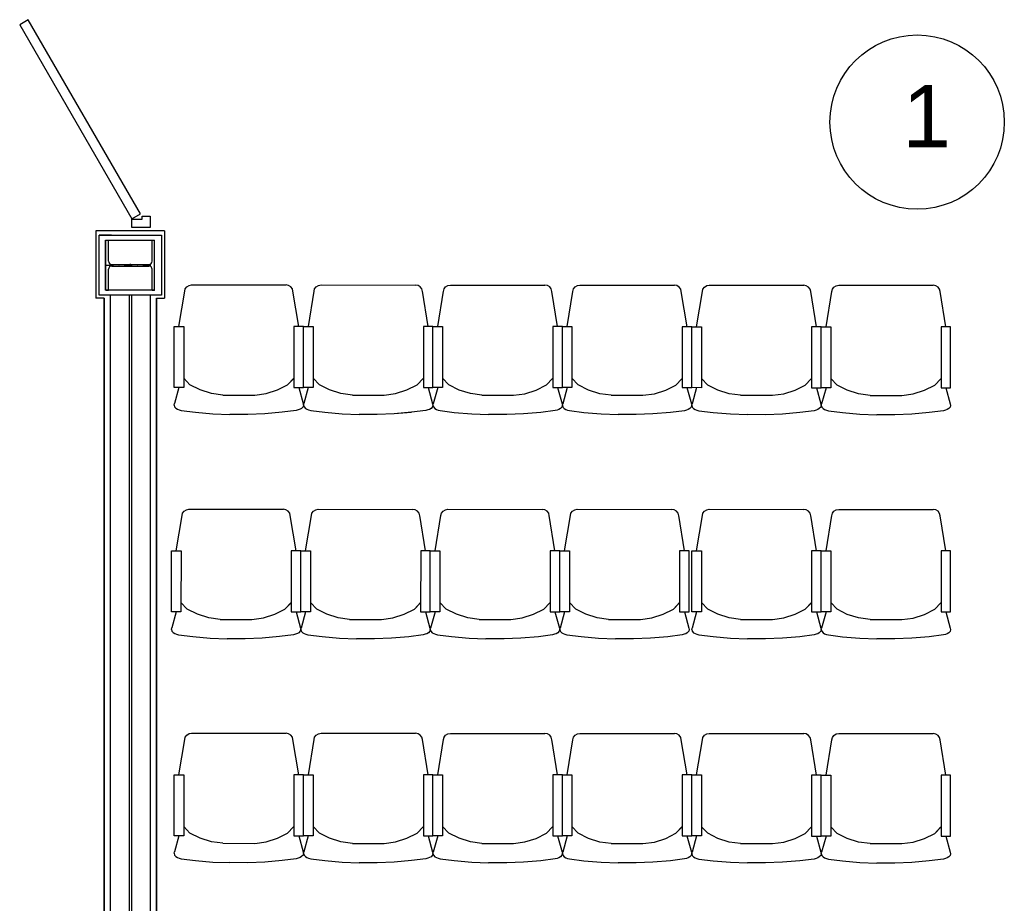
# Model space of a CAD drawing. Header units: millimetres. Extents: x -119471 to 297097, y -64331 to 65495.
# Tile 43 of 54: x 177531 to 181484, y -37199 to -33651. Entities that reach past the tile are written whole.
import ezdxf

# ---------------------------------------------------------------- set-up
doc = ezdxf.new("R2010")
doc.units = ezdxf.units.MM
doc.linetypes.add('GOST2.303 5', pattern=[75, 32.25, -21.5, 1.5, -19.75])
doc.styles.add('СГЕНЕРИР_СТИЛЬ_1', font='arial.ttf')

msp = doc.modelspace()

# ---------------------------------------------------------------- linework, layer by layer
at = {"color": 251, "linetype": 'Continuous', "true_color": 0x636466}
for p, q in [((178112.6, -34499.9), (177836.6, -34499.9)), ((177836.6, -34499.9), (177836.6, -34769.8)), ((178054.6, -34499.9), (177980.6, -34499.9)), ((178112.6, -34499.9), (178112.6, -34769.8)), ((177899.6, -34517.3), (177849.6, -34517.3)), ((177877.1, -34537.3), (177887.1, -34537.3)), ((177877.1, -34737.3), (177877.1, -34537.3)), ((177887.1, -34621.1), (177887.1, -34537.3)), ((177974.6, -34517.3), (178099.6, -34517.3)), ((178062.1, -34621.1), (178062.1, -34537.3)), ((178062.1, -34537.3), (178072.1, -34537.3)), ((178072.1, -34737.3), (178072.1, -34537.3)), ((177900.1, -34634.1), (178049.1, -34634.1)), ((177887.1, -34737.3), (177887.1, -34653.6)), ((177900.1, -34640.6), (178049.1, -34640.6)), ((178062.1, -34737.3), (178062.1, -34653.6)), ((177877.1, -34737.3), (177887.1, -34737.3)), ((178062.1, -34737.3), (178072.1, -34737.3)), ((178170, -34883.1), (178193.3, -34741.6)), ((178193.2, -34741.8), (178195.4, -34732)), ((178193.2, -34741.8), (178195.4, -34732)), ((178195.4, -34732), (178201.7, -34723.7)), ((178195.4, -34732), (178201.7, -34723.7)), ((178201.7, -34723.7), (178211, -34718.2)), ((178201.7, -34723.7), (178211, -34718.2)), ((178211, -34718.2), (178220.9, -34716.5)), ((178220.9, -34716.5), (178600.5, -34716.7)), ((178610.4, -34718.4), (178600.5, -34716.7)), ((178619.7, -34724), (178610.4, -34718.4)), ((178619.7, -34723.9), (178610.4, -34718.4)), ((178625.9, -34732.3), (178619.7, -34723.9)), ((178625.9, -34732.3), (178619.7, -34724)), ((178628.1, -34742.1), (178625.9, -34732.3)), ((178628.1, -34742), (178625.9, -34732.3)), ((178651.2, -34883.4), (178628.1, -34741.8)), ((178689.7, -34883.4), (178713, -34741.9)), ((178713, -34742.1), (178715.1, -34732.3)), ((178713, -34742.1), (178715.1, -34732.3)), ((178715.1, -34732.3), (178721.4, -34724)), ((178715.1, -34732.3), (178721.4, -34724)), ((178721.4, -34724), (178730.7, -34718.5)), ((178721.4, -34724), (178730.7, -34718.5)), ((178730.7, -34718.5), (178740.6, -34716.7)), ((178740.6, -34716.7), (179120.2, -34716.9)), ((179130.1, -34718.7), (179120.2, -34716.9)), ((179139.4, -34724.2), (179130.1, -34718.7)), ((179139.4, -34724.2), (179130.1, -34718.7)), ((179145.7, -34732.5), (179139.4, -34724.2)), ((179145.7, -34732.5), (179139.4, -34724.2)), ((179147.8, -34742.3), (179145.7, -34732.5)), ((179147.8, -34742.3), (179145.7, -34732.5)), ((179170.9, -34883.7), (179147.8, -34742.1)), ((179209.4, -34883.7), (179232.7, -34742.1)), ((179232.7, -34742.4), (179234.9, -34732.6)), ((179232.7, -34742.4), (179234.9, -34732.6)), ((179234.9, -34732.6), (179241.1, -34724.3)), ((179234.9, -34732.6), (179241.1, -34724.3)), ((179241.1, -34724.3), (179250.4, -34718.7)), ((179241.1, -34724.3), (179250.4, -34718.7)), ((179250.4, -34718.7), (179260.3, -34717)), ((179260.3, -34717), (179639.9, -34717.2)), ((179649.8, -34719), (179639.9, -34717.2)), ((179659.1, -34724.5), (179649.8, -34718.9)), ((179659.1, -34724.5), (179649.8, -34719)), ((179665.4, -34732.8), (179659.1, -34724.5)), ((179665.4, -34732.8), (179659.1, -34724.5)), ((179667.6, -34742.6), (179665.4, -34732.8)), ((179667.6, -34742.6), (179665.4, -34732.8)), ((179690.6, -34883.9), (179667.5, -34742.4)), ((179729.2, -34883.9), (179752.4, -34742.4)), ((179752.4, -34742.6), (179754.6, -34732.8)), ((179752.4, -34742.6), (179754.6, -34732.8)), ((179754.6, -34732.8), (179760.8, -34724.5)), ((179754.6, -34732.8), (179760.8, -34724.6)), ((179760.8, -34724.6), (179770.1, -34719)), ((179760.8, -34724.5), (179770.1, -34719)), ((179770.1, -34719), (179780, -34717.3)), ((179780, -34717.3), (180159.7, -34717.5)), ((180169.5, -34719.2), (180159.7, -34717.5)), ((180178.8, -34724.8), (180169.5, -34719.2)), ((180178.8, -34724.8), (180169.5, -34719.2)), ((180185.1, -34733.1), (180178.8, -34724.8)), ((180185.1, -34733.1), (180178.8, -34724.8)), ((180187.3, -34742.9), (180185.1, -34733.1)), ((180187.3, -34742.8), (180185.1, -34733.1)), ((180210.3, -34884.2), (180187.2, -34742.6)), ((180248.9, -34884.2), (180272.1, -34742.7)), ((180272.1, -34742.9), (180274.3, -34733.1)), ((180272.1, -34742.9), (180274.3, -34733.1)), ((180274.3, -34733.1), (180280.5, -34724.8)), ((180274.3, -34733.1), (180280.5, -34724.8)), ((180280.5, -34724.8), (180289.9, -34719.3)), ((180280.5, -34724.8), (180289.9, -34719.3)), ((180289.9, -34719.3), (180299.7, -34717.5)), ((180299.7, -34717.5), (180679.4, -34717.7)), ((180689.2, -34719.5), (180679.4, -34717.7)), ((180698.6, -34725), (180689.2, -34719.5)), ((180698.6, -34725), (180689.2, -34719.5)), ((180704.8, -34733.3), (180698.6, -34725)), ((180704.8, -34733.3), (180698.6, -34725)), ((180707, -34743.1), (180704.8, -34733.3)), ((180707, -34743.1), (180704.8, -34733.3)), ((180730, -34884.5), (180706.9, -34742.9)), ((180768.6, -34884.5), (180791.8, -34742.9)), ((180791.8, -34743.2), (180794, -34733.4)), ((180791.8, -34743.2), (180794, -34733.4)), ((180794, -34733.4), (180800.2, -34725.1)), ((180794, -34733.4), (180800.2, -34725.1)), ((180800.2, -34725.1), (180809.6, -34719.5)), ((180800.2, -34725.1), (180809.6, -34719.5)), ((180809.6, -34719.5), (180819.4, -34717.8)), ((180819.4, -34717.8), (181199.1, -34718)), ((181208.9, -34719.8), (181199.1, -34718)), ((181218.3, -34725.3), (181208.9, -34719.7)), ((181218.3, -34725.3), (181208.9, -34719.8)), ((181224.5, -34733.6), (181218.3, -34725.3)), ((181224.5, -34733.6), (181218.3, -34725.3)), ((181226.7, -34743.4), (181224.5, -34733.6)), ((181226.7, -34743.4), (181224.5, -34733.6)), ((181249.8, -34884.7), (181226.6, -34743.2)), ((177869.6, -34769.8), (177836.6, -34769.8)), ((177894.6, -34757.3), (177894.6, -37537.3)), ((177969.6, -34757.3), (177969.6, -37537.3)), ((177979.6, -34757.3), (177979.6, -37537.3)), ((178054.6, -34757.3), (178054.6, -37537.3)), ((178079.6, -34769.8), (178112.6, -34769.8))]:
    msp.add_line(p, q, dxfattribs=at)
at = {"color": 251, "linetype": 'GOST2.303 5', "true_color": 0x636466}
for p, q in [((177974.6, -34632.1), (177974.6, -34642.6)), ((177875.1, -34637.3), (178074.1, -34637.3))]:
    msp.add_line(p, q, dxfattribs=at)
at = {"color": 251, "linetype": 'Continuous', "lineweight": 35, "true_color": 0x636466}
for p, q in [((177869.6, -34769.8), (177869.6, -37499.9)), ((178079.6, -34769.8), (178079.6, -37504.8))]:
    msp.add_line(p, q, dxfattribs=at)
at = {"color": 251, "true_color": 0x636466}
for p, q in [((178214.5, -35117.3), (178189.2, -35090.6)), ((178606.5, -35117.5), (178631.8, -35090.8)), ((178606.5, -35117.5), (178629.9, -35092.9)), ((178734.2, -35117.5), (178708.9, -35090.9)), ((179126.2, -35117.7), (179151.5, -35091.1)), ((179126.2, -35117.7), (179149.6, -35093.2)), ((179253.9, -35117.8), (179228.6, -35091.2)), ((179645.9, -35118), (179671.3, -35091.4)), ((179645.9, -35118), (179669.3, -35093.5)), ((179773.6, -35118.1), (179748.3, -35091.4)), ((180165.6, -35118.3), (180191, -35091.6)), ((180165.6, -35118.3), (180189, -35093.7)), ((180293.3, -35118.3), (180268, -35091.7)), ((180685.4, -35118.5), (180710.7, -35091.9)), ((180685.4, -35118.5), (180708.7, -35094)), ((180813, -35118.6), (180787.7, -35092)), ((181205.1, -35118.8), (181230.4, -35092.2)), ((181205.1, -35118.8), (181228.4, -35094.3)), ((178169.9, -35127.9), (178151.9, -35192.9)), ((178255.4, -35137.9), (178214.5, -35117.3)), ((178301, -35152.5), (178255.4, -35137.9)), ((178519.9, -35152.6), (178565.5, -35138.1)), ((178565.5, -35138.1), (178606.5, -35117.5)), ((178565.5, -35138.1), (178606.5, -35117.5)), ((178651.1, -35128.1), (178669, -35193.2)), ((178689.6, -35128.1), (178671.6, -35193.2)), ((178775.1, -35138.2), (178734.2, -35117.5)), ((178820.7, -35152.7), (178775.1, -35138.2)), ((179039.6, -35152.8), (179085.3, -35138.3)), ((179085.3, -35138.3), (179126.2, -35117.7)), ((179085.3, -35138.3), (179126.2, -35117.7)), ((179170.8, -35128.4), (179188.7, -35193.5)), ((179209.3, -35128.4), (179191.3, -35193.5)), ((179294.8, -35138.4), (179253.9, -35117.8)), ((179340.4, -35153), (179294.8, -35138.4)), ((179559.3, -35153.1), (179605, -35138.6)), ((179605, -35138.6), (179645.9, -35118)), ((179605, -35138.6), (179645.9, -35118)), ((179690.5, -35128.7), (179708.4, -35193.7)), ((179729, -35128.7), (179711.1, -35193.7)), ((179814.6, -35138.7), (179773.6, -35118.1)), ((179860.2, -35153.3), (179814.6, -35138.7)), ((180079.1, -35153.4), (180124.7, -35138.9)), ((180124.7, -35138.9), (180165.6, -35118.3)), ((180124.7, -35138.9), (180165.6, -35118.3)), ((180210.2, -35128.9), (180228.1, -35194)), ((180248.7, -35128.9), (180230.8, -35194)), ((180334.3, -35139), (180293.3, -35118.3)), ((180379.9, -35153.5), (180334.3, -35139)), ((180598.8, -35153.7), (180644.4, -35139.1)), ((180644.4, -35139.1), (180685.4, -35118.5)), ((180644.4, -35139.1), (180685.4, -35118.5)), ((180729.9, -35129.2), (180747.8, -35194.3)), ((180768.5, -35129.2), (180750.5, -35194.3)), ((180854, -35139.2), (180813, -35118.6)), ((180899.6, -35153.8), (180854, -35139.2)), ((181118.5, -35153.9), (181164.1, -35139.4)), ((181164.1, -35139.4), (181205.1, -35118.8)), ((181164.1, -35139.4), (181205.1, -35118.8)), ((181249.6, -35129.5), (181267.5, -35194.5)), ((178346.6, -35158.5), (178301, -35152.5)), ((178346.6, -35158.5), (178474.3, -35158.6)), ((178474.3, -35158.6), (178519.9, -35152.6)), ((178866.4, -35158.8), (178820.7, -35152.7)), ((178866.4, -35158.8), (178994, -35158.8)), ((178994, -35158.8), (179039.6, -35152.8)), ((179386.1, -35159), (179340.4, -35153)), ((179386.1, -35159), (179513.7, -35159.1)), ((179513.7, -35159.1), (179559.3, -35153.1)), ((179905.8, -35159.3), (179860.2, -35153.3)), ((179905.8, -35159.3), (180033.4, -35159.4)), ((180033.4, -35159.4), (180079.1, -35153.4)), ((180425.5, -35159.6), (180379.9, -35153.5)), ((180425.5, -35159.6), (180553.1, -35159.7)), ((180553.1, -35159.7), (180598.8, -35153.7)), ((180945.2, -35159.9), (180899.6, -35153.8)), ((180945.2, -35159.9), (181072.9, -35159.9)), ((181072.9, -35159.9), (181118.5, -35153.9)), ((178150.6, -35198.6), (178151.9, -35192.9)), ((178150.6, -35198.6), (178152.6, -35205.9)), ((178152.6, -35205.9), (178158.1, -35211.7)), ((178158.1, -35211.7), (178164.4, -35215.5)), ((178164.4, -35215.5), (178171.3, -35218.1)), ((178171.3, -35218.1), (178179.4, -35220.4)), ((178179.4, -35220.4), (178236.4, -35227.6)), ((178236.4, -35227.6), (178306.3, -35233.7)), ((178584.5, -35227.8), (178514.6, -35233.8)), ((178584.5, -35227.8), (178514.6, -35233.8)), ((178641.4, -35220.6), (178584.5, -35227.8)), ((178649.5, -35218.4), (178641.4, -35220.6)), ((178656.5, -35215.7), (178649.5, -35218.4)), ((178662.8, -35212), (178656.5, -35215.7)), ((178668.3, -35206.2), (178662.8, -35212)), ((178670.3, -35198.9), (178668.3, -35206.2)), ((178669, -35193.2), (178670.3, -35198.9)), ((178670.3, -35198.9), (178671.6, -35193.2)), ((178670.3, -35198.9), (178672.3, -35206.2)), ((178672.3, -35206.2), (178677.8, -35212)), ((178677.8, -35212), (178684.1, -35215.7)), ((178684.1, -35215.7), (178691, -35218.4)), ((178691, -35218.4), (178699.1, -35220.7)), ((178699.1, -35220.7), (178756.1, -35227.9)), ((178756.1, -35227.9), (178826, -35233.9)), ((179104.2, -35228), (179034.3, -35234)), ((179104.2, -35228.1), (179034.3, -35234.1)), ((179161.2, -35220.9), (179104.2, -35228)), ((179169.3, -35218.6), (179161.2, -35220.9)), ((179176.2, -35216), (179169.3, -35218.6)), ((179182.5, -35212.3), (179176.2, -35216)), ((179188, -35206.5), (179182.5, -35212.3)), ((179190, -35199.1), (179188, -35206.5)), ((179188.7, -35193.5), (179190, -35199.2)), ((179190, -35199.1), (179191.3, -35193.5)), ((179190, -35199.1), (179192, -35206.5)), ((179192, -35206.5), (179197.6, -35212.3)), ((179197.6, -35212.3), (179203.8, -35216)), ((179203.8, -35216), (179210.8, -35218.7)), ((179210.8, -35218.7), (179218.9, -35220.9)), ((179218.9, -35220.9), (179275.8, -35228.1)), ((179275.8, -35228.1), (179345.7, -35234.2)), ((179623.9, -35228.3), (179554, -35234.3)), ((179623.9, -35228.3), (179554, -35234.3)), ((179680.9, -35221.2), (179623.9, -35228.3)), ((179689, -35218.9), (179680.9, -35221.2)), ((179695.9, -35216.3), (179689, -35218.9)), ((179702.2, -35212.5), (179695.9, -35216.3)), ((179707.7, -35206.7), (179702.2, -35212.5)), ((179709.7, -35199.4), (179707.7, -35206.7)), ((179708.4, -35193.7), (179709.7, -35199.4)), ((179709.7, -35199.4), (179711.1, -35193.7)), ((179709.7, -35199.4), (179711.7, -35206.8)), ((179711.7, -35206.8), (179717.3, -35212.5)), ((179717.3, -35212.5), (179723.5, -35216.3)), ((179723.5, -35216.3), (179730.5, -35218.9)), ((179730.5, -35218.9), (179738.6, -35221.2)), ((179738.6, -35221.2), (179795.5, -35228.4)), ((179795.5, -35228.4), (179865.4, -35234.5)), ((180143.6, -35228.6), (180073.7, -35234.6)), ((180143.6, -35228.6), (180073.7, -35234.6)), ((180200.6, -35221.4), (180143.6, -35228.6)), ((180208.7, -35219.2), (180200.6, -35221.4)), ((180215.6, -35216.5), (180208.7, -35219.2)), ((180221.9, -35212.8), (180215.6, -35216.5)), ((180227.4, -35207), (180221.9, -35212.8)), ((180229.4, -35199.7), (180227.4, -35207)), ((180228.1, -35194), (180229.4, -35199.7)), ((180229.4, -35199.7), (180230.8, -35194)), ((180229.4, -35199.7), (180231.5, -35207)), ((180231.5, -35207), (180237, -35212.8)), ((180237, -35212.8), (180243.2, -35216.5)), ((180243.2, -35216.5), (180250.2, -35219.2)), ((180250.2, -35219.2), (180258.3, -35221.5)), ((180258.3, -35221.5), (180315.2, -35228.7)), ((180720.3, -35221.7), (180663.3, -35228.8)), ((180728.4, -35219.5), (180720.3, -35221.7)), ((180735.4, -35216.8), (180728.4, -35219.5)), ((180741.6, -35213.1), (180735.4, -35216.8)), ((180747.1, -35207.3), (180741.6, -35213.1)), ((180749.2, -35200), (180747.1, -35207.3)), ((180747.8, -35194.3), (180749.2, -35200)), ((180749.2, -35200), (180750.5, -35194.3)), ((180749.2, -35200), (180751.2, -35207.3)), ((180751.2, -35207.3), (180756.7, -35213.1)), ((180756.7, -35213.1), (180762.9, -35216.8)), ((180762.9, -35216.8), (180769.9, -35219.5)), ((180769.9, -35219.5), (180778, -35221.7)), ((180778, -35221.7), (180834.9, -35228.9)), ((181240, -35222), (181183.1, -35229.1)), ((181248.1, -35219.7), (181240, -35222)), ((181255.1, -35217.1), (181248.1, -35219.7)), ((181261.3, -35213.3), (181255.1, -35217.1)), ((181266.8, -35207.6), (181261.3, -35213.3)), ((181268.9, -35200.2), (181266.8, -35207.6)), ((181267.5, -35194.5), (181268.9, -35200.2)), ((178306.3, -35233.7), (178374.1, -35236.2)), ((178446.8, -35236.3), (178374.1, -35236.2)), ((178514.6, -35233.8), (178446.8, -35236.3)), ((178826, -35233.9), (178893.8, -35236.5)), ((178966.5, -35236.6), (178893.8, -35236.5)), ((179034.3, -35234), (178966.5, -35236.6)), ((179345.7, -35234.2), (179413.5, -35236.8)), ((179486.2, -35236.8), (179413.5, -35236.8)), ((179554, -35234.3), (179486.2, -35236.8)), ((179865.4, -35234.5), (179933.2, -35237.1)), ((180005.9, -35237.1), (179933.2, -35237.1)), ((180073.7, -35234.6), (180005.9, -35237.1)), ((180315.2, -35228.7), (180385.1, -35234.7)), ((180385.1, -35234.7), (180452.9, -35237.3)), ((180525.6, -35237.4), (180452.9, -35237.3)), ((180593.4, -35234.8), (180525.6, -35237.4)), ((180663.3, -35228.8), (180593.4, -35234.8)), ((180663.3, -35228.9), (180593.4, -35234.9)), ((180834.9, -35228.9), (180904.8, -35235)), ((180904.8, -35235), (180972.6, -35237.6)), ((181045.3, -35237.6), (180972.6, -35237.6)), ((181113.1, -35235.1), (181045.3, -35237.6)), ((181183.1, -35229.1), (181113.1, -35235.1)), ((181183.1, -35229.1), (181113.1, -35235.1)), ((178190.8, -35624.5), (178200.1, -35619)), ((178190.8, -35624.5), (178200.1, -35619)), ((178200.1, -35619), (178210, -35617.2)), ((178210, -35617.2), (178589.7, -35617.4)), ((178599.5, -35619.2), (178589.7, -35617.4)), ((178608.8, -35624.7), (178599.5, -35619.2)), ((178608.8, -35624.7), (178599.5, -35619.2)), ((178710.5, -35624.8), (178719.9, -35619.2)), ((178710.5, -35624.8), (178719.9, -35619.2)), ((178719.9, -35619.2), (178729.7, -35617.5)), ((178729.7, -35617.5), (179109.4, -35617.7)), ((179119.2, -35619.5), (179109.4, -35617.7)), ((179128.6, -35625), (179119.2, -35619.4)), ((179128.6, -35625), (179119.2, -35619.5)), ((179230.5, -35624.8), (179239.9, -35619.2)), ((179230.5, -35624.8), (179239.9, -35619.2)), ((179239.9, -35619.2), (179249.7, -35617.5)), ((179249.7, -35617.5), (179629.4, -35617.7)), ((179639.2, -35619.5), (179629.4, -35617.7)), ((179648.6, -35625), (179639.2, -35619.4)), ((179648.6, -35625), (179639.2, -35619.5)), ((179750.5, -35624.8), (179759.9, -35619.2)), ((179750.5, -35624.8), (179759.9, -35619.2)), ((179759.9, -35619.2), (179769.7, -35617.5)), ((179769.7, -35617.5), (180149.4, -35617.7)), ((180159.2, -35619.5), (180149.4, -35617.7)), ((180168.6, -35625), (180159.2, -35619.4)), ((180168.6, -35625), (180159.2, -35619.5)), ((180280.5, -35624.8), (180289.9, -35619.2)), ((180280.5, -35624.8), (180289.9, -35619.3)), ((180289.9, -35619.3), (180299.7, -35617.5)), ((180299.7, -35617.5), (180679.4, -35617.7)), ((180689.2, -35619.5), (180679.4, -35617.7)), ((180698.6, -35625), (180689.2, -35619.5)), ((180698.6, -35625), (180689.2, -35619.5)), ((180800.2, -35625.1), (180809.6, -35619.5)), ((180800.2, -35625.1), (180809.6, -35619.5)), ((180809.6, -35619.5), (180819.4, -35617.8)), ((180819.4, -35617.8), (181199.1, -35618)), ((181208.9, -35619.8), (181199.1, -35618)), ((181218.3, -35625.3), (181208.9, -35619.7)), ((181218.3, -35625.3), (181208.9, -35619.8)), ((178159.2, -35783.9), (178182.4, -35642.4)), ((178182.4, -35642.6), (178184.6, -35632.8)), ((178182.4, -35642.6), (178184.6, -35632.8)), ((178184.6, -35632.8), (178190.8, -35624.5)), ((178184.6, -35632.8), (178190.8, -35624.5)), ((178615.1, -35633), (178608.8, -35624.7)), ((178615.1, -35633), (178608.8, -35624.7)), ((178617.3, -35642.8), (178615.1, -35633)), ((178617.3, -35642.8), (178615.1, -35633)), ((178640.3, -35784.2), (178617.2, -35642.6)), ((178678.9, -35784.2), (178702.1, -35642.6)), ((178702.1, -35642.9), (178704.3, -35633.1)), ((178702.1, -35642.9), (178704.3, -35633.1)), ((178704.3, -35633.1), (178710.5, -35624.8)), ((178704.3, -35633.1), (178710.5, -35624.8)), ((179134.8, -35633.3), (179128.6, -35625)), ((179134.8, -35633.3), (179128.6, -35625)), ((179137, -35643.1), (179134.8, -35633.3)), ((179137, -35643.1), (179134.8, -35633.3)), ((179160, -35784.4), (179136.9, -35642.9)), ((179198.9, -35784.2), (179222.1, -35642.6)), ((179222.1, -35642.9), (179224.3, -35633.1)), ((179222.1, -35642.9), (179224.3, -35633.1)), ((179224.3, -35633.1), (179230.5, -35624.8)), ((179224.3, -35633.1), (179230.5, -35624.8)), ((179654.8, -35633.3), (179648.6, -35625)), ((179654.8, -35633.3), (179648.6, -35625)), ((179657, -35643.1), (179654.8, -35633.3)), ((179657, -35643.1), (179654.8, -35633.3)), ((179680, -35784.4), (179656.9, -35642.9)), ((179718.9, -35784.2), (179742.1, -35642.6)), ((179742.1, -35642.9), (179744.3, -35633.1)), ((179742.1, -35642.9), (179744.3, -35633.1)), ((179744.3, -35633.1), (179750.5, -35624.8)), ((179744.3, -35633.1), (179750.5, -35624.8)), ((180174.8, -35633.3), (180168.6, -35625)), ((180174.8, -35633.3), (180168.6, -35625)), ((180177, -35643.1), (180174.8, -35633.3)), ((180177, -35643.1), (180174.8, -35633.3)), ((180200, -35784.4), (180176.9, -35642.9)), ((180248.9, -35784.2), (180272.1, -35642.7)), ((180272.1, -35642.9), (180274.3, -35633.1)), ((180272.1, -35642.9), (180274.3, -35633.1)), ((180274.3, -35633.1), (180280.5, -35624.8)), ((180274.3, -35633.1), (180280.5, -35624.8)), ((180704.8, -35633.3), (180698.6, -35625)), ((180704.8, -35633.3), (180698.6, -35625)), ((180707, -35643.1), (180704.8, -35633.3)), ((180707, -35643.1), (180704.8, -35633.3)), ((180730, -35784.4), (180706.9, -35642.9)), ((180768.6, -35784.5), (180791.8, -35642.9)), ((180791.8, -35643.2), (180794, -35633.4)), ((180791.8, -35643.2), (180794, -35633.4)), ((180794, -35633.4), (180800.2, -35625.1)), ((180794, -35633.4), (180800.2, -35625.1)), ((181224.5, -35633.6), (181218.3, -35625.3)), ((181224.5, -35633.6), (181218.3, -35625.3)), ((181226.7, -35643.4), (181224.5, -35633.6)), ((181226.7, -35643.4), (181224.5, -35633.6)), ((181249.8, -35784.7), (181226.6, -35643.2)), ((178203.6, -36018), (178178.3, -35991.4)), ((178244.6, -36038.7), (178203.6, -36018)), ((178554.7, -36038.8), (178595.6, -36018.3)), ((178554.7, -36038.8), (178595.6, -36018.3)), ((178595.6, -36018.3), (178621, -35991.6)), ((178595.6, -36018.3), (178619, -35993.7)), ((178723.3, -36018.3), (178698, -35991.7)), ((178764.3, -36038.9), (178723.3, -36018.3)), ((179074.4, -36039.1), (179115.4, -36018.5)), ((179074.4, -36039.1), (179115.4, -36018.5)), ((179115.4, -36018.5), (179140.7, -35991.9)), ((179115.4, -36018.5), (179138.7, -35994)), ((179243.3, -36018.3), (179218, -35991.7)), ((179284.3, -36038.9), (179243.3, -36018.3)), ((179594.4, -36039.1), (179635.4, -36018.5)), ((179594.4, -36039.1), (179635.4, -36018.5)), ((179635.4, -36018.5), (179660.7, -35991.9)), ((179635.4, -36018.5), (179658.7, -35994)), ((179763.3, -36018.3), (179738, -35991.7)), ((179804.3, -36038.9), (179763.3, -36018.3)), ((180114.4, -36039.1), (180155.4, -36018.5)), ((180114.4, -36039.1), (180155.4, -36018.5)), ((180155.4, -36018.5), (180180.7, -35991.9)), ((180155.4, -36018.5), (180178.7, -35994)), ((180293.3, -36018.3), (180268, -35991.7)), ((180334.3, -36039), (180293.3, -36018.3)), ((180644.4, -36039.1), (180685.4, -36018.5)), ((180644.4, -36039.1), (180685.4, -36018.5)), ((180685.4, -36018.5), (180710.7, -35991.9)), ((180685.4, -36018.5), (180708.7, -35994)), ((180813, -36018.6), (180787.7, -35992)), ((180854, -36039.2), (180813, -36018.6)), ((181164.1, -36039.4), (181205.1, -36018.8)), ((181164.1, -36039.4), (181205.1, -36018.8)), ((181205.1, -36018.8), (181230.4, -35992.2)), ((181205.1, -36018.8), (181228.4, -35994.3)), ((178159, -36028.7), (178141.1, -36093.7)), ((178290.2, -36053.2), (178244.6, -36038.7)), ((178335.8, -36059.3), (178290.2, -36053.2)), ((178463.4, -36059.4), (178509.1, -36053.4)), ((178509.1, -36053.4), (178554.7, -36038.8)), ((178640.2, -36028.9), (178658.1, -36094)), ((178678.7, -36028.9), (178660.8, -36094)), ((178809.9, -36053.5), (178764.3, -36038.9)), ((178855.5, -36059.6), (178809.9, -36053.5)), ((178983.1, -36059.6), (179028.8, -36053.6)), ((179028.8, -36053.6), (179074.4, -36039.1)), ((179159.9, -36029.2), (179177.8, -36094.2)), ((179198.7, -36028.9), (179180.8, -36094)), ((179329.9, -36053.5), (179284.3, -36038.9)), ((179375.5, -36059.6), (179329.9, -36053.5)), ((179503.1, -36059.6), (179548.8, -36053.6)), ((179548.8, -36053.6), (179594.4, -36039.1)), ((179679.9, -36029.2), (179697.8, -36094.2)), ((179718.7, -36028.9), (179700.8, -36094)), ((179849.9, -36053.5), (179804.3, -36038.9)), ((179895.5, -36059.6), (179849.9, -36053.5)), ((180023.1, -36059.6), (180068.8, -36053.6)), ((180068.8, -36053.6), (180114.4, -36039.1)), ((180199.9, -36029.2), (180217.8, -36094.2)), ((180248.7, -36028.9), (180230.8, -36094)), ((180379.9, -36053.5), (180334.3, -36039)), ((180425.5, -36059.6), (180379.9, -36053.5)), ((180553.1, -36059.6), (180598.8, -36053.6)), ((180598.8, -36053.6), (180644.4, -36039.1)), ((180729.9, -36029.2), (180747.8, -36094.3)), ((180768.5, -36029.2), (180750.5, -36094.3)), ((180899.6, -36053.8), (180854, -36039.2)), ((180945.2, -36059.9), (180899.6, -36053.8)), ((181072.9, -36059.9), (181118.5, -36053.9)), ((181118.5, -36053.9), (181164.1, -36039.4)), ((181249.6, -36029.5), (181267.5, -36094.5)), ((178139.7, -36099.4), (178141.1, -36093.7)), ((178335.8, -36059.3), (178463.4, -36059.4)), ((178658.1, -36094), (178659.4, -36099.7)), ((178659.4, -36099.7), (178660.8, -36094)), ((178855.5, -36059.6), (178983.1, -36059.6)), ((179177.8, -36094.2), (179179.2, -36099.9)), ((179179.4, -36099.7), (179180.8, -36094)), ((179375.5, -36059.6), (179503.1, -36059.6)), ((179697.8, -36094.2), (179699.2, -36099.9)), ((179699.4, -36099.7), (179700.8, -36094)), ((179895.5, -36059.6), (180023.1, -36059.6)), ((180217.8, -36094.2), (180219.2, -36099.9)), ((180229.4, -36099.7), (180230.8, -36094)), ((180425.5, -36059.6), (180553.1, -36059.6)), ((180747.8, -36094.3), (180749.2, -36100)), ((180749.2, -36100), (180750.5, -36094.3)), ((180945.2, -36059.9), (181072.9, -36059.9)), ((181267.5, -36094.5), (181268.9, -36100.2)), ((178139.7, -36099.4), (178141.7, -36106.7)), ((178141.7, -36106.7), (178147.3, -36112.5)), ((178147.3, -36112.5), (178153.5, -36116.2)), ((178153.5, -36116.2), (178160.5, -36118.9)), ((178160.5, -36118.9), (178168.6, -36121.2)), ((178168.6, -36121.2), (178225.5, -36128.4)), ((178225.5, -36128.4), (178295.4, -36134.4)), ((178295.4, -36134.4), (178363.2, -36137)), ((178435.9, -36137.1), (178363.2, -36137)), ((178503.7, -36134.5), (178435.9, -36137.1)), ((178573.6, -36128.5), (178503.7, -36134.5)), ((178573.6, -36128.6), (178503.7, -36134.6)), ((178630.6, -36121.4), (178573.6, -36128.5)), ((178638.7, -36119.2), (178630.6, -36121.4)), ((178645.6, -36116.5), (178638.7, -36119.2)), ((178651.9, -36112.8), (178645.6, -36116.5)), ((178657.4, -36107), (178651.9, -36112.8)), ((178659.4, -36099.7), (178657.4, -36107)), ((178659.4, -36099.7), (178661.5, -36107)), ((178661.5, -36107), (178667, -36112.8)), ((178667, -36112.8), (178673.2, -36116.5)), ((178673.2, -36116.5), (178680.2, -36119.2)), ((178680.2, -36119.2), (178688.3, -36121.4)), ((178688.3, -36121.4), (178745.2, -36128.6)), ((178745.2, -36128.6), (178815.1, -36134.7)), ((178815.1, -36134.7), (178882.9, -36137.3)), ((178955.6, -36137.3), (178882.9, -36137.3)), ((179023.4, -36134.8), (178955.6, -36137.3)), ((179093.3, -36128.8), (179023.4, -36134.8)), ((179093.3, -36128.8), (179023.4, -36134.8)), ((179150.3, -36121.7), (179093.3, -36128.8)), ((179158.4, -36119.4), (179150.3, -36121.7)), ((179165.4, -36116.8), (179158.4, -36119.4)), ((179171.6, -36113), (179165.4, -36116.8)), ((179177.1, -36107.3), (179171.6, -36113)), ((179179.2, -36099.9), (179177.1, -36107.3)), ((179179.4, -36099.7), (179181.5, -36107)), ((179181.5, -36107), (179187, -36112.8)), ((179187, -36112.8), (179193.2, -36116.5)), ((179193.2, -36116.5), (179200.2, -36119.2)), ((179200.2, -36119.2), (179208.3, -36121.4)), ((179208.3, -36121.4), (179265.2, -36128.6)), ((179265.2, -36128.6), (179335.1, -36134.7)), ((179335.1, -36134.7), (179402.9, -36137.3)), ((179475.6, -36137.3), (179402.9, -36137.3)), ((179543.4, -36134.8), (179475.6, -36137.3)), ((179613.3, -36128.8), (179543.4, -36134.8)), ((179613.3, -36128.8), (179543.4, -36134.8)), ((179670.3, -36121.7), (179613.3, -36128.8)), ((179678.4, -36119.4), (179670.3, -36121.7)), ((179685.4, -36116.8), (179678.4, -36119.4)), ((179691.6, -36113), (179685.4, -36116.8)), ((179697.1, -36107.3), (179691.6, -36113)), ((179699.2, -36099.9), (179697.1, -36107.3)), ((179699.4, -36099.7), (179701.5, -36107)), ((179701.5, -36107), (179707, -36112.8)), ((179707, -36112.8), (179713.2, -36116.5)), ((179713.2, -36116.5), (179720.2, -36119.2)), ((179720.2, -36119.2), (179728.3, -36121.4)), ((179728.3, -36121.4), (179785.2, -36128.6)), ((179785.2, -36128.6), (179855.1, -36134.7)), ((179855.1, -36134.7), (179922.9, -36137.3)), ((179995.6, -36137.3), (179922.9, -36137.3)), ((180063.4, -36134.8), (179995.6, -36137.3)), ((180133.3, -36128.8), (180063.4, -36134.8)), ((180133.3, -36128.8), (180063.4, -36134.8)), ((180190.3, -36121.7), (180133.3, -36128.8)), ((180198.4, -36119.4), (180190.3, -36121.7)), ((180205.4, -36116.8), (180198.4, -36119.4)), ((180211.6, -36113), (180205.4, -36116.8)), ((180217.1, -36107.3), (180211.6, -36113)), ((180219.2, -36099.9), (180217.1, -36107.3)), ((180229.4, -36099.7), (180231.5, -36107)), ((180231.5, -36107), (180237, -36112.8)), ((180237, -36112.8), (180243.2, -36116.5)), ((180243.2, -36116.5), (180250.2, -36119.2)), ((180250.2, -36119.2), (180258.3, -36121.5)), ((180258.3, -36121.5), (180315.2, -36128.7)), ((180315.2, -36128.7), (180385.1, -36134.7)), ((180385.1, -36134.7), (180452.9, -36137.3)), ((180525.6, -36137.3), (180452.9, -36137.3)), ((180593.4, -36134.8), (180525.6, -36137.3)), ((180663.3, -36128.8), (180593.4, -36134.8)), ((180663.3, -36128.8), (180593.4, -36134.8)), ((180720.3, -36121.7), (180663.3, -36128.8)), ((180728.4, -36119.4), (180720.3, -36121.7)), ((180735.4, -36116.8), (180728.4, -36119.4)), ((180741.6, -36113.1), (180735.4, -36116.8)), ((180747.1, -36107.3), (180741.6, -36113.1)), ((180749.2, -36099.9), (180747.1, -36107.3)), ((180749.2, -36100), (180751.2, -36107.3)), ((180751.2, -36107.3), (180756.7, -36113.1)), ((180756.7, -36113.1), (180762.9, -36116.8)), ((180762.9, -36116.8), (180769.9, -36119.5)), ((180769.9, -36119.5), (180778, -36121.7)), ((180778, -36121.7), (180834.9, -36128.9)), ((180834.9, -36128.9), (180904.8, -36135)), ((180904.8, -36135), (180972.6, -36137.6)), ((181045.3, -36137.6), (180972.6, -36137.6)), ((181113.1, -36135.1), (181045.3, -36137.6)), ((181183.1, -36129.1), (181113.1, -36135.1)), ((181183.1, -36129.1), (181113.1, -36135.1)), ((181240, -36122), (181183.1, -36129.1)), ((181248.1, -36119.7), (181240, -36122)), ((181255.1, -36117.1), (181248.1, -36119.7)), ((181261.3, -36113.3), (181255.1, -36117.1)), ((181266.8, -36107.6), (181261.3, -36113.3)), ((181268.9, -36100.2), (181266.8, -36107.6)), ((178193.2, -36541.8), (178195.4, -36532)), ((178193.2, -36541.8), (178195.4, -36532)), ((178195.4, -36532), (178201.7, -36523.7)), ((178195.4, -36532), (178201.7, -36523.7)), ((178201.7, -36523.7), (178211, -36518.2)), ((178201.7, -36523.7), (178211, -36518.2)), ((178211, -36518.2), (178220.9, -36516.5)), ((178220.9, -36516.5), (178600.5, -36516.6)), ((178610.4, -36518.4), (178600.5, -36516.6)), ((178619.7, -36523.9), (178610.4, -36518.4)), ((178619.7, -36523.9), (178610.4, -36518.4)), ((178625.9, -36532.3), (178619.7, -36523.9)), ((178625.9, -36532.2), (178619.7, -36523.9)), ((178628.1, -36542), (178625.9, -36532.2)), ((178628.1, -36542), (178625.9, -36532.3)), ((178713, -36542.1), (178715.1, -36532.3)), ((178713, -36542.1), (178715.1, -36532.3)), ((178715.1, -36532.3), (178721.4, -36524)), ((178715.1, -36532.3), (178721.4, -36524)), ((178721.4, -36524), (178730.7, -36518.4)), ((178721.4, -36524), (178730.7, -36518.5)), ((178730.7, -36518.5), (178740.6, -36516.7)), ((178740.6, -36516.7), (179120.2, -36516.9)), ((179130.1, -36518.7), (179120.2, -36516.9)), ((179139.4, -36524.2), (179130.1, -36518.7)), ((179139.4, -36524.2), (179130.1, -36518.7)), ((179145.7, -36532.5), (179139.4, -36524.2)), ((179145.7, -36532.5), (179139.4, -36524.2)), ((179147.8, -36542.3), (179145.7, -36532.5)), ((179147.8, -36542.3), (179145.7, -36532.5)), ((179232.7, -36542.4), (179234.9, -36532.6)), ((179232.7, -36542.3), (179234.9, -36532.6)), ((179234.9, -36532.6), (179241.1, -36524.3)), ((179234.9, -36532.6), (179241.1, -36524.3)), ((179241.1, -36524.3), (179250.4, -36518.7)), ((179241.1, -36524.3), (179250.4, -36518.7)), ((179250.4, -36518.7), (179260.3, -36517)), ((179260.3, -36517), (179639.9, -36517.2)), ((179649.8, -36518.9), (179639.9, -36517.2)), ((179659.1, -36524.5), (179649.8, -36518.9)), ((179659.1, -36524.5), (179649.8, -36518.9)), ((179665.4, -36532.8), (179659.1, -36524.5)), ((179665.4, -36532.8), (179659.1, -36524.5)), ((179667.6, -36542.6), (179665.4, -36532.8)), ((179667.6, -36542.6), (179665.4, -36532.8)), ((179752.4, -36542.6), (179754.6, -36532.8)), ((179752.4, -36542.6), (179754.6, -36532.8)), ((179754.6, -36532.8), (179760.8, -36524.5)), ((179754.6, -36532.8), (179760.8, -36524.5)), ((179760.8, -36524.5), (179770.1, -36519)), ((179760.8, -36524.5), (179770.1, -36519)), ((179770.1, -36519), (179780, -36517.3)), ((179780, -36517.3), (180159.7, -36517.5)), ((180169.5, -36519.2), (180159.7, -36517.5)), ((180178.8, -36524.8), (180169.5, -36519.2)), ((180178.8, -36524.7), (180169.5, -36519.2)), ((180185.1, -36533), (180178.8, -36524.7)), ((180185.1, -36533.1), (180178.8, -36524.8)), ((180187.3, -36542.8), (180185.1, -36533)), ((180187.3, -36542.8), (180185.1, -36533.1)), ((180272.1, -36542.9), (180274.3, -36533.1)), ((180272.1, -36542.9), (180274.3, -36533.1)), ((180274.3, -36533.1), (180280.5, -36524.8)), ((180274.3, -36533.1), (180280.5, -36524.8)), ((180280.5, -36524.8), (180289.9, -36519.2)), ((180280.5, -36524.8), (180289.9, -36519.3)), ((180289.9, -36519.3), (180299.7, -36517.5)), ((180299.7, -36517.5), (180679.4, -36517.7)), ((180689.2, -36519.5), (180679.4, -36517.7)), ((180698.6, -36525), (180689.2, -36519.5)), ((180698.6, -36525), (180689.2, -36519.5)), ((180704.8, -36533.3), (180698.6, -36525)), ((180704.8, -36533.3), (180698.6, -36525)), ((180707, -36543.1), (180704.8, -36533.3)), ((180707, -36543.1), (180704.8, -36533.3)), ((180794, -36533.4), (180800.2, -36525.1)), ((180794, -36533.4), (180800.2, -36525.1)), ((180800.2, -36525.1), (180809.6, -36519.5)), ((180800.2, -36525.1), (180809.6, -36519.5)), ((180809.6, -36519.5), (180819.4, -36517.8)), ((180819.4, -36517.8), (181199.1, -36518)), ((181208.9, -36519.8), (181199.1, -36518)), ((181218.3, -36525.3), (181208.9, -36519.7)), ((181218.3, -36525.3), (181208.9, -36519.8)), ((181224.5, -36533.6), (181218.3, -36525.3)), ((181224.5, -36533.6), (181218.3, -36525.3)), ((178170, -36683.1), (178193.3, -36541.6)), ((178651.2, -36683.4), (178628.1, -36541.8)), ((178689.7, -36683.4), (178713, -36541.8)), ((179170.9, -36683.6), (179147.8, -36542.1)), ((179209.4, -36683.7), (179232.7, -36542.1)), ((179690.6, -36683.9), (179667.5, -36542.3)), ((179729.2, -36683.9), (179752.4, -36542.4)), ((180210.3, -36684.2), (180187.2, -36542.6)), ((180248.9, -36684.2), (180272.1, -36542.7)), ((180730, -36684.4), (180706.9, -36542.9)), ((180768.6, -36684.5), (180791.8, -36542.9)), ((180791.8, -36543.2), (180794, -36533.4)), ((180791.8, -36543.2), (180794, -36533.4)), ((181226.7, -36543.4), (181224.5, -36533.6)), ((181226.7, -36543.4), (181224.5, -36533.6)), ((181249.8, -36684.7), (181226.6, -36543.2)), ((178169.9, -36927.9), (178151.9, -36992.9)), ((178214.5, -36917.3), (178189.2, -36890.6)), ((178255.4, -36937.9), (178214.5, -36917.3)), ((178565.5, -36938.1), (178606.5, -36917.5)), ((178565.5, -36938.1), (178606.5, -36917.5)), ((178606.5, -36917.5), (178631.8, -36890.8)), ((178606.5, -36917.5), (178629.9, -36892.9)), ((178651.1, -36928.1), (178669, -36993.2)), ((178689.6, -36928.1), (178671.6, -36993.2)), ((178734.2, -36917.5), (178708.9, -36890.9)), ((178775.1, -36938.2), (178734.2, -36917.5)), ((179085.3, -36938.3), (179126.2, -36917.7)), ((179085.3, -36938.3), (179126.2, -36917.7)), ((179126.2, -36917.7), (179151.5, -36891.1)), ((179126.2, -36917.7), (179149.6, -36893.2)), ((179170.8, -36928.4), (179188.7, -36993.5)), ((179209.3, -36928.4), (179191.3, -36993.4)), ((179253.9, -36917.8), (179228.6, -36891.1)), ((179294.8, -36938.4), (179253.9, -36917.8)), ((179605, -36938.6), (179645.9, -36918)), ((179605, -36938.6), (179645.9, -36918)), ((179645.9, -36918), (179671.3, -36891.4)), ((179645.9, -36918), (179669.3, -36893.4)), ((179690.5, -36928.6), (179708.4, -36993.7)), ((179729, -36928.7), (179711.1, -36993.7)), ((179773.6, -36918.1), (179748.3, -36891.4)), ((179814.6, -36938.7), (179773.6, -36918.1)), ((180124.7, -36938.9), (180165.6, -36918.3)), ((180124.7, -36938.9), (180165.6, -36918.3)), ((180165.6, -36918.3), (180191, -36891.6)), ((180165.6, -36918.3), (180189, -36893.7)), ((180293.3, -36918.3), (180268, -36891.7)), ((180334.3, -36939), (180293.3, -36918.3)), ((180644.4, -36939.1), (180685.4, -36918.5)), ((180644.4, -36939.1), (180685.4, -36918.5)), ((180685.4, -36918.5), (180710.7, -36891.9)), ((180685.4, -36918.5), (180708.7, -36894)), ((180813, -36918.6), (180787.7, -36892)), ((180854, -36939.2), (180813, -36918.6)), ((181164.1, -36939.4), (181205.1, -36918.8)), ((181164.1, -36939.4), (181205.1, -36918.8)), ((181205.1, -36918.8), (181230.4, -36892.2)), ((181205.1, -36918.8), (181228.4, -36894.3)), ((178301, -36952.4), (178255.4, -36937.9)), ((178346.6, -36958.5), (178301, -36952.4)), ((178346.6, -36958.5), (178474.3, -36958.6)), ((178474.3, -36958.6), (178519.9, -36952.6)), ((178519.9, -36952.6), (178565.5, -36938.1)), ((178820.7, -36952.7), (178775.1, -36938.2)), ((178866.4, -36958.8), (178820.7, -36952.7)), ((178866.4, -36958.8), (178994, -36958.8)), ((178994, -36958.8), (179039.6, -36952.8)), ((179039.6, -36952.8), (179085.3, -36938.3)), ((179340.4, -36953), (179294.8, -36938.4)), ((179386.1, -36959), (179340.4, -36953)), ((179386.1, -36959), (179513.7, -36959.1)), ((179513.7, -36959.1), (179559.3, -36953.1)), ((179559.3, -36953.1), (179605, -36938.6)), ((179860.2, -36953.3), (179814.6, -36938.7)), ((179905.8, -36959.3), (179860.2, -36953.3)), ((179905.8, -36959.3), (180033.4, -36959.4)), ((180033.4, -36959.4), (180079.1, -36953.4)), ((180079.1, -36953.4), (180124.7, -36938.9)), ((180210.2, -36928.9), (180228.1, -36994)), ((180248.7, -36928.9), (180230.8, -36994)), ((180379.9, -36953.5), (180334.3, -36939)), ((180425.5, -36959.6), (180379.9, -36953.5)), ((180425.5, -36959.6), (180553.1, -36959.6)), ((180553.1, -36959.6), (180598.8, -36953.6)), ((180598.8, -36953.6), (180644.4, -36939.1)), ((180729.9, -36929.2), (180747.8, -36994.3)), ((180768.5, -36929.2), (180750.5, -36994.3)), ((180899.6, -36953.8), (180854, -36939.2)), ((180945.2, -36959.9), (180899.6, -36953.8)), ((180945.2, -36959.9), (181072.9, -36959.9)), ((181072.9, -36959.9), (181118.5, -36953.9)), ((181118.5, -36953.9), (181164.1, -36939.4)), ((181249.6, -36929.5), (181267.5, -36994.5)), ((178150.6, -36998.6), (178151.9, -36992.9)), ((178150.6, -36998.6), (178152.6, -37005.9)), ((178152.6, -37005.9), (178158.1, -37011.7)), ((178668.3, -37006.2), (178662.8, -37012)), ((178670.3, -36998.9), (178668.3, -37006.2)), ((178669, -36993.2), (178670.3, -36998.9)), ((178670.3, -36998.9), (178671.6, -36993.2)), ((178670.3, -36998.9), (178672.3, -37006.2)), ((178672.3, -37006.2), (178677.8, -37012)), ((179188, -37006.5), (179182.5, -37012.3)), ((179190, -36999.1), (179188, -37006.5)), ((179188.7, -36993.5), (179190, -36999.1)), ((179190, -36999.1), (179191.3, -36993.4)), ((179190, -36999.1), (179192, -37006.5)), ((179192, -37006.5), (179197.6, -37012.3)), ((179707.7, -37006.7), (179702.2, -37012.5)), ((179709.7, -36999.4), (179707.7, -37006.7)), ((179708.4, -36993.7), (179709.7, -36999.4)), ((179709.7, -36999.4), (179711.1, -36993.7)), ((179709.7, -36999.4), (179711.7, -37006.7)), ((179711.7, -37006.7), (179717.3, -37012.5)), ((180227.4, -37007), (180221.9, -37012.8)), ((180229.4, -36999.7), (180227.4, -37007)), ((180228.1, -36994), (180229.4, -36999.7)), ((180229.4, -36999.7), (180230.8, -36994)), ((180229.4, -36999.7), (180231.5, -37007)), ((180231.5, -37007), (180237, -37012.8)), ((180747.1, -37007.3), (180741.6, -37013.1)), ((180749.2, -36999.9), (180747.1, -37007.3)), ((180747.8, -36994.3), (180749.2, -37000)), ((180749.2, -37000), (180750.5, -36994.3)), ((180749.2, -37000), (180751.2, -37007.3)), ((180751.2, -37007.3), (180756.7, -37013.1)), ((181266.8, -37007.6), (181261.3, -37013.3)), ((181268.9, -37000.2), (181266.8, -37007.6)), ((181267.5, -36994.5), (181268.9, -37000.2)), ((178158.1, -37011.7), (178164.4, -37015.4)), ((178164.4, -37015.4), (178171.3, -37018.1)), ((178171.3, -37018.1), (178179.4, -37020.4)), ((178179.4, -37020.4), (178236.4, -37027.6)), ((178236.4, -37027.6), (178306.3, -37033.6)), ((178306.3, -37033.6), (178374.1, -37036.2)), ((178446.8, -37036.3), (178374.1, -37036.2)), ((178514.6, -37033.8), (178446.8, -37036.3)), ((178584.5, -37027.8), (178514.6, -37033.8)), ((178584.5, -37027.8), (178514.6, -37033.8)), ((178641.4, -37020.6), (178584.5, -37027.8)), ((178649.5, -37018.4), (178641.4, -37020.6)), ((178656.5, -37015.7), (178649.5, -37018.4)), ((178662.8, -37012), (178656.5, -37015.7)), ((178677.8, -37012), (178684.1, -37015.7)), ((178684.1, -37015.7), (178691, -37018.4)), ((178691, -37018.4), (178699.1, -37020.6)), ((178699.1, -37020.6), (178756.1, -37027.8)), ((178756.1, -37027.8), (178826, -37033.9)), ((178826, -37033.9), (178893.8, -37036.5)), ((178966.5, -37036.5), (178893.8, -37036.5)), ((179034.3, -37034), (178966.5, -37036.5)), ((179104.2, -37028), (179034.3, -37034)), ((179104.2, -37028), (179034.3, -37034)), ((179161.2, -37020.9), (179104.2, -37028)), ((179169.3, -37018.6), (179161.2, -37020.9)), ((179176.2, -37016), (179169.3, -37018.6)), ((179182.5, -37012.3), (179176.2, -37016)), ((179197.6, -37012.3), (179203.8, -37016)), ((179203.8, -37016), (179210.8, -37018.7)), ((179210.8, -37018.7), (179218.9, -37020.9)), ((179218.9, -37020.9), (179275.8, -37028.1)), ((179275.8, -37028.1), (179345.7, -37034.2)), ((179345.7, -37034.2), (179413.5, -37036.8)), ((179486.2, -37036.8), (179413.5, -37036.8)), ((179554, -37034.3), (179486.2, -37036.8)), ((179623.9, -37028.3), (179554, -37034.3)), ((179623.9, -37028.3), (179554, -37034.3)), ((179680.9, -37021.2), (179623.9, -37028.3)), ((179689, -37018.9), (179680.9, -37021.2)), ((179695.9, -37016.2), (179689, -37018.9)), ((179702.2, -37012.5), (179695.9, -37016.2)), ((179717.3, -37012.5), (179723.5, -37016.2)), ((179723.5, -37016.2), (179730.5, -37018.9)), ((179730.5, -37018.9), (179738.6, -37021.2)), ((179738.6, -37021.2), (179795.5, -37028.4)), ((179795.5, -37028.4), (179865.4, -37034.5)), ((179865.4, -37034.5), (179933.2, -37037)), ((180005.9, -37037.1), (179933.2, -37037)), ((180073.7, -37034.6), (180005.9, -37037.1)), ((180143.6, -37028.6), (180073.7, -37034.6)), ((180143.6, -37028.6), (180073.7, -37034.6)), ((180200.6, -37021.4), (180143.6, -37028.6)), ((180208.7, -37019.2), (180200.6, -37021.4)), ((180215.6, -37016.5), (180208.7, -37019.2)), ((180221.9, -37012.8), (180215.6, -37016.5)), ((180237, -37012.8), (180243.2, -37016.5)), ((180243.2, -37016.5), (180250.2, -37019.2)), ((180250.2, -37019.2), (180258.3, -37021.5)), ((180258.3, -37021.5), (180315.2, -37028.7)), ((180315.2, -37028.7), (180385.1, -37034.7)), ((180385.1, -37034.7), (180452.9, -37037.3)), ((180525.6, -37037.3), (180452.9, -37037.3)), ((180593.4, -37034.8), (180525.6, -37037.3)), ((180663.3, -37028.8), (180593.4, -37034.8)), ((180663.3, -37028.8), (180593.4, -37034.8)), ((180720.3, -37021.7), (180663.3, -37028.8)), ((180728.4, -37019.4), (180720.3, -37021.7)), ((180735.4, -37016.8), (180728.4, -37019.4)), ((180741.6, -37013.1), (180735.4, -37016.8)), ((180756.7, -37013.1), (180762.9, -37016.8)), ((180762.9, -37016.8), (180769.9, -37019.5)), ((180769.9, -37019.5), (180778, -37021.7)), ((180778, -37021.7), (180834.9, -37028.9)), ((180834.9, -37028.9), (180904.8, -37035)), ((180904.8, -37035), (180972.6, -37037.6)), ((181045.3, -37037.6), (180972.6, -37037.6)), ((181113.1, -37035.1), (181045.3, -37037.6)), ((181183.1, -37029.1), (181113.1, -37035.1)), ((181183.1, -37029.1), (181113.1, -37035.1)), ((181240, -37022), (181183.1, -37029.1)), ((181248.1, -37019.7), (181240, -37022)), ((181255.1, -37017.1), (181248.1, -37019.7)), ((181261.3, -37013.3), (181255.1, -37017.1))]:
    msp.add_line(p, q, dxfattribs=at)
at = {"color": 251, "linetype": 'Continuous', "true_color": 0x636466, "flags": 128}
for points in [[(178015.3, -34430.9), (177565.3, -33651.5), (177530.6, -33671.5), (177980.6, -34450.9)], [(178054.6, -34485.9), (177980.6, -34485.9), (177980.6, -34452.9), (178022.6, -34452.9), (178022.6, -34440.9), (178054.6, -34440.9)], [(177849.6, -34517.3), (178099.6, -34517.3), (178099.6, -34757.3), (177849.6, -34757.3)]]:
    msp.add_lwpolyline(points, close=True, dxfattribs=at)
msp.add_lwpolyline([(178073.6, -34737.3), (177875.6, -34737.3), (177875.6, -34537.3), (178064.2, -34537.3)], dxfattribs=at)
at = {"color": 251, "true_color": 0x636466, "flags": 128}
for points in [[(178150.8, -34883.1), (178189.3, -34883.1), (178189.2, -35127.9), (178150.6, -35127.9)], [(178670.5, -34883.4), (178631.9, -34883.4), (178631.8, -35128.1), (178670.3, -35128.1)], [(178670.5, -34883.4), (178709, -34883.4), (178708.9, -35128.2), (178670.3, -35128.1)], [(179190.2, -34883.7), (179151.6, -34883.6), (179151.5, -35128.4), (179190.1, -35128.4)], [(179190.2, -34883.7), (179228.7, -34883.7), (179228.6, -35128.4), (179190.1, -35128.4)], [(179709.9, -34883.9), (179671.4, -34883.9), (179671.2, -35128.7), (179709.8, -35128.7)], [(179709.9, -34883.9), (179748.4, -34884), (179748.3, -35128.7), (179709.8, -35128.7)], [(180229.6, -34884.2), (180191.1, -34884.2), (180190.9, -35128.9), (180229.5, -35128.9)], [(180229.6, -34884.2), (180268.1, -34884.2), (180268, -35129), (180229.5, -35128.9)], [(180749.3, -34884.5), (180710.8, -34884.5), (180710.7, -35129.2), (180749.2, -35129.2)], [(180749.3, -34884.5), (180787.8, -34884.5), (180787.7, -35129.2), (180749.2, -35129.2)], [(181269, -34884.7), (181230.5, -34884.7), (181230.4, -35129.5), (181268.9, -35129.5)], [(178139.9, -35783.9), (178178.4, -35783.9), (178178.3, -36028.7), (178139.8, -36028.6)], [(178659.6, -35784.2), (178621.1, -35784.2), (178620.9, -36028.9), (178659.5, -36028.9)], [(178659.6, -35784.2), (178698.1, -35784.2), (178698, -36028.9), (178659.5, -36028.9)], [(179179.3, -35784.4), (179140.8, -35784.4), (179140.7, -36029.2), (179179.2, -36029.2)], [(179179.6, -35784.2), (179218.1, -35784.2), (179218, -36028.9), (179179.5, -36028.9)], [(179699.3, -35784.4), (179660.8, -35784.4), (179660.7, -36029.2), (179699.2, -36029.2)], [(179699.6, -35784.2), (179738.1, -35784.2), (179738, -36028.9), (179699.5, -36028.9)], [(180219.3, -35784.4), (180180.8, -35784.4), (180180.7, -36029.2), (180219.2, -36029.2)], [(180229.6, -35784.2), (180268.1, -35784.2), (180268, -36028.9), (180229.5, -36028.9)], [(180749.3, -35784.5), (180710.8, -35784.4), (180710.7, -36029.2), (180749.2, -36029.2)], [(180749.3, -35784.5), (180787.8, -35784.5), (180787.7, -36029.2), (180749.2, -36029.2)], [(181269, -35784.7), (181230.5, -35784.7), (181230.4, -36029.5), (181268.9, -36029.5)], [(178150.8, -36683.1), (178189.3, -36683.1), (178189.2, -36927.9), (178150.6, -36927.9)], [(178670.5, -36683.4), (178631.9, -36683.4), (178631.8, -36928.1), (178670.3, -36928.1)], [(178670.5, -36683.4), (178709, -36683.4), (178708.9, -36928.1), (178670.3, -36928.1)], [(179190.2, -36683.6), (179151.6, -36683.6), (179151.5, -36928.4), (179190.1, -36928.4)], [(179190.2, -36683.6), (179228.7, -36683.7), (179228.6, -36928.4), (179190.1, -36928.4)], [(179709.9, -36683.9), (179671.4, -36683.9), (179671.2, -36928.6), (179709.8, -36928.7)], [(179709.9, -36683.9), (179748.4, -36683.9), (179748.3, -36928.7), (179709.8, -36928.7)], [(180229.6, -36684.2), (180191.1, -36684.2), (180190.9, -36928.9), (180229.5, -36928.9)], [(180229.6, -36684.2), (180268.1, -36684.2), (180268, -36928.9), (180229.5, -36928.9)], [(180749.3, -36684.5), (180710.8, -36684.4), (180710.7, -36929.2), (180749.2, -36929.2)], [(180749.3, -36684.5), (180787.8, -36684.5), (180787.7, -36929.2), (180749.2, -36929.2)], [(181269, -36684.7), (181230.5, -36684.7), (181230.4, -36929.5), (181268.9, -36929.5)]]:
    msp.add_lwpolyline(points, close=True, dxfattribs=at)
at = {"color": 251, "linetype": 'Continuous', "true_color": 0x636466}
msp.add_circle((181134.5, -34062.6), 350, dxfattribs=at)
for centre, start, end in [((177900.1, -34621.1), 180, 270), ((178049.1, -34621.1), 270, 0), ((177900.1, -34653.6), 90, 180), ((178049.1, -34653.6), 0, 90)]:
    msp.add_arc(centre, 13, start, end, dxfattribs=at)

# ---------------------------------------------------------------- texts
at = {"color": 251, "linetype": 'Continuous', "true_color": 0x636466, "insert": (181075.6, -34163.6), "char_height": 250, "attachment_point": 7, "style": 'СГЕНЕРИР_СТИЛЬ_1'}
msp.add_mtext('\\A1;{\\fArial|b0|i0|c204|p38;1}', dxfattribs=at)

doc.saveas('drawing.dxf')
